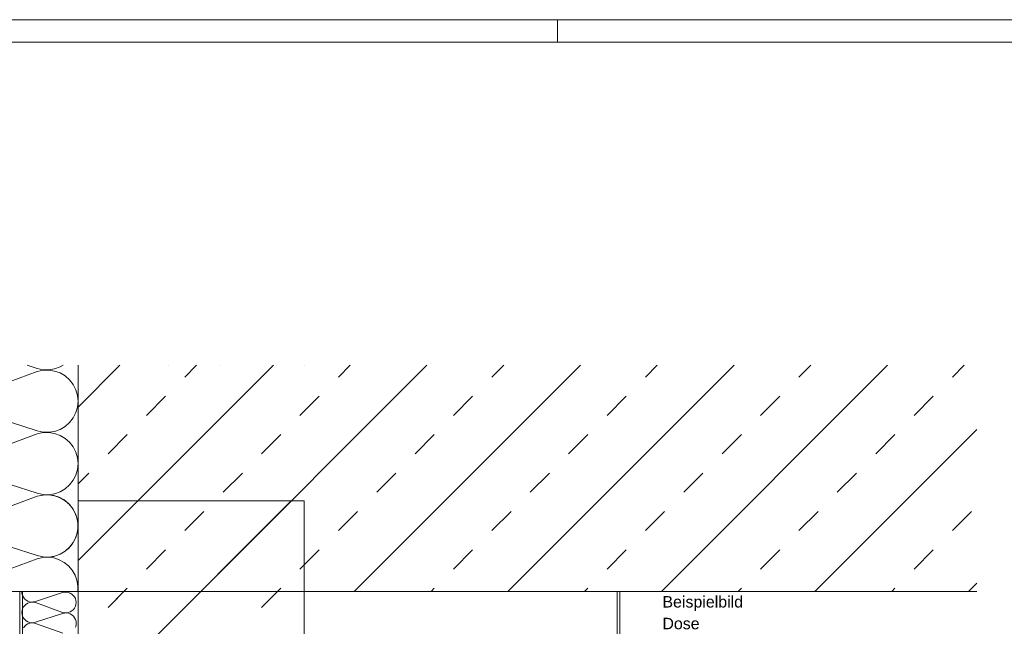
# Model space of a CAD drawing. Header units: metres. Extents: x 69 to 122.5, y -21.4 to -4.6.
# Tile 248 of 250: x 82.8 to 87.2, y -7.3 to -4.6. Entities that reach past the tile are written whole.
import ezdxf

# ---------------------------------------------------------------- set-up
doc = ezdxf.new("R2010")
doc.units = ezdxf.units.M
doc.header["$LTSCALE"] = 0.02
for name, color, linetype, lineweight in [('013_Beton und Stahlbetonarbeiten-330 Außenwände', 7, 'Continuous', 25), ('013_Beton und Stahlbetonarbeiten-allg.', 7, 'Continuous', 13), ('032_Metallarbeiten-Beschriftung 1_5', 7, 'Continuous', 5), ('032_Metallarbeiten-Fenster', 7, 'Continuous', 5), ('Keine', 7, 'Continuous', 9)]:
    doc.layers.add(name, color=color, linetype=linetype, lineweight=lineweight)
doc.layers.add('014_Fassadenarbeiten-330 mineralische Dämmung', color=7, linetype='Continuous', lineweight=9, true_color=0x666666)
doc.styles.add('Arial', font='arial.ttf')

# ---------------------------------------------------------------- blocks, each defined once
blk = doc.blocks.new('Group-6')
at = {"layer": 'Keine', "lineweight": 18}
blk.add_line((32.17424, -1.982), (32.17424, -1.987), dxfattribs=at)

msp = doc.modelspace()

# ---------------------------------------------------------------- linework, layer by layer
at = {"layer": '013_Beton und Stahlbetonarbeiten-330 Außenwände'}
for p, q in [((83.0935, -6.1084), (83.0935, -6.1084)), ((84.0935, -6.1084), (84.0935, -6.1084))]:
    msp.add_line(p, q, dxfattribs=at)
at = {"layer": '013_Beton und Stahlbetonarbeiten-330 Außenwände', "color": 251, "linetype": 'Continuous', "lineweight": 13, "true_color": 0x4c4c4c}
for p, q in [((83.2682, -6.1084), (83.2682, -6.1084)), ((83.4945, -6.1084), (83.4945, -6.1084)), ((83.7207, -6.1084), (83.7207, -6.1084)), ((83.947, -6.1084), (83.947, -6.1084))]:
    msp.add_line(p, q, dxfattribs=at)
at = {"layer": '013_Beton und Stahlbetonarbeiten-allg.', "color": 251, "linetype": 'Continuous', "lineweight": 5, "true_color": 0x555555}
for p, q in [((83.9574, -6.1084), (83.0935, -6.9724)), ((83.2786, -6.1084), (83.0935, -6.2936)), ((84.6363, -6.1084), (83.6363, -7.1084)), ((85.3151, -6.1084), (84.3151, -7.1084)), ((85.9939, -6.1084), (84.9939, -7.1084)), ((86.6727, -6.1084), (85.6727, -7.1084)), ((87.0674, -6.3926), (86.3516, -7.1084)), ((84.0363, -6.7084), (83.0935, -7.6512)), ((83.3574, -6.7084), (83.0935, -6.9724)), ((87.0674, -7.0714), (87.0304, -7.1084)), ((83.6363, -7.1084), (83.0935, -7.6512))]:
    msp.add_line(p, q, dxfattribs=at)
at = {"layer": '013_Beton und Stahlbetonarbeiten-allg.', "color": 251, "linetype": 'Continuous', "lineweight": 9, "true_color": 0x555555}
for p, q in [((83.5656, -6.1608), (83.618, -6.1084)), ((84.2445, -6.1608), (84.2968, -6.1084)), ((84.9233, -6.1608), (84.9757, -6.1084)), ((85.6021, -6.1608), (85.6545, -6.1084)), ((86.2809, -6.1608), (86.3333, -6.1084)), ((86.9598, -6.1608), (87.0121, -6.1084)), ((83.3959, -6.3305), (83.4808, -6.2457)), ((84.0748, -6.3305), (84.1596, -6.2457)), ((84.7536, -6.3305), (84.8384, -6.2457)), ((85.4324, -6.3305), (85.5173, -6.2457)), ((86.1112, -6.3305), (86.1961, -6.2457)), ((86.79, -6.3305), (86.8749, -6.2457)), ((83.2262, -6.5002), (83.3111, -6.4154)), ((83.9051, -6.5002), (83.9899, -6.4154)), ((84.5839, -6.5002), (84.6687, -6.4154)), ((85.2627, -6.5002), (85.3475, -6.4154)), ((85.9415, -6.5002), (86.0264, -6.4154)), ((86.6203, -6.5002), (86.7052, -6.4154)), ((83.0935, -6.633), (83.1414, -6.5851)), ((83.7353, -6.6699), (83.8202, -6.5851)), ((84.4142, -6.6699), (84.499, -6.5851)), ((85.093, -6.6699), (85.1778, -6.5851)), ((85.7718, -6.6699), (85.8567, -6.5851)), ((86.4506, -6.6699), (86.5355, -6.5851)), ((83.5656, -6.8397), (83.6505, -6.7548)), ((83.5656, -6.8397), (83.6505, -6.7548)), ((84.2445, -6.8397), (84.3293, -6.7548)), ((84.9233, -6.8397), (85.0081, -6.7548)), ((85.6021, -6.8397), (85.687, -6.7548)), ((86.2809, -6.8397), (86.3658, -6.7548)), ((86.9598, -6.8397), (87.0446, -6.7548)), ((83.3959, -7.0094), (83.4808, -6.9245)), ((83.3959, -7.0094), (83.4808, -6.9245)), ((84.0748, -7.0094), (84.1596, -6.9245)), ((84.7536, -7.0094), (84.8384, -6.9245)), ((85.4324, -7.0094), (85.5173, -6.9245)), ((86.1112, -7.0094), (86.1961, -6.9245)), ((86.79, -7.0094), (86.8749, -6.9245)), ((84.0748, -7.0094), (84.0935, -6.9907)), ((83.2262, -7.1791), (83.3111, -7.0942)), ((83.2968, -7.1084), (83.3111, -7.0942)), ((83.9051, -7.1791), (83.9899, -7.0942)), ((83.9757, -7.1084), (83.9899, -7.0942)), ((84.6545, -7.1084), (84.6687, -7.0942)), ((85.3333, -7.1084), (85.3475, -7.0942)), ((86.0121, -7.1084), (86.0264, -7.0942)), ((86.691, -7.1084), (86.7052, -7.0942)), ((83.2262, -7.1791), (83.2968, -7.1084)), ((83.9051, -7.1791), (83.9757, -7.1084))]:
    msp.add_line(p, q, dxfattribs=at)
at = {"layer": '013_Beton und Stahlbetonarbeiten-allg.', "color": 7, "linetype": 'Continuous', "lineweight": 18}
msp.add_lwpolyline([(83.0935, -6.1084), (83.0935, -7.1084), (87.0674, -7.1084)], dxfattribs=at)
for points in [[(84.0935, -6.7084), (84.0935, -8.1084), (83.0935, -8.1084), (83.0935, -6.7084)], [(84.0935, -7.1084), (84.0935, -8.1084), (83.0935, -8.1084), (83.0935, -7.1084)]]:
    msp.add_lwpolyline(points, close=True, dxfattribs=at)
at = {"layer": '014_Fassadenarbeiten-330 mineralische Dämmung'}
for points in [[(83.0935, -6.1084), (83.0935, -7.1084), (82.3735, -7.1084), (82.3735, -6.1084)], [(82.5535, -6.283), (82.9135, -6.3987), (82.9135, -6.3987), (82.9388, -6.4043), (82.9647, -6.4051), (82.9903, -6.401), (83.0147, -6.3922), (83.0369, -6.379), (83.0563, -6.3618), (83.0722, -6.3414), (83.0839, -6.3183), (83.0912, -6.2934), (83.0936, -6.2676), (83.0912, -6.2418), (83.0839, -6.2169), (83.0722, -6.1939), (83.0563, -6.1734), (83.0369, -6.1562), (83.0147, -6.143), (82.9903, -6.1342), (82.9647, -6.1301), (82.9388, -6.1309), (82.9135, -6.1365), (82.5535, -6.2695)], [(82.8684, -6.1084), (82.9135, -6.123), (82.9135, -6.123), (82.9388, -6.1286), (82.9647, -6.1293), (82.9903, -6.1252), (83.0147, -6.1164), (83.0281, -6.1084)], [(82.5535, -6.5588), (82.9135, -6.6745), (82.9135, -6.6745), (82.9388, -6.6801), (82.9647, -6.6809), (82.9903, -6.6768), (83.0147, -6.668), (83.0369, -6.6548), (83.0563, -6.6376), (83.0722, -6.6171), (83.0839, -6.594), (83.0912, -6.5692), (83.0936, -6.5434), (83.0912, -6.5176), (83.0839, -6.4927), (83.0722, -6.4696), (83.0563, -6.4492), (83.0369, -6.432), (83.0147, -6.4188), (82.9903, -6.41), (82.9647, -6.4059), (82.9388, -6.4067), (82.9135, -6.4122), (82.5535, -6.5453)], [(82.5535, -6.8211), (82.9135, -6.688), (82.9135, -6.688), (82.9376, -6.6826), (82.9623, -6.6815), (82.9867, -6.6849), (83.0101, -6.6925), (83.0319, -6.7043), (83.0511, -6.7197), (83.0673, -6.7383), (83.0673, -6.7383), (83.08, -6.7595), (83.0886, -6.7826), (83.093, -6.8068), (83.093, -6.8315), (83.0886, -6.8558), (83.08, -6.8789), (83.0673, -6.9001), (83.0673, -6.9001), (83.0511, -6.9187), (83.0319, -6.9341), (83.0101, -6.9458), (82.9867, -6.9534), (82.9623, -6.9568), (82.9376, -6.9557), (82.9135, -6.9503), (82.5535, -6.8346)], [(82.5535, -6.8346), (82.9135, -6.9503), (82.9135, -6.9503), (82.9388, -6.9559), (82.9647, -6.9567), (82.9903, -6.9526), (83.0147, -6.9438), (83.0369, -6.9305), (83.0563, -6.9134), (83.0722, -6.8929), (83.0839, -6.8698), (83.0912, -6.845), (83.0936, -6.8192), (83.0912, -6.7934), (83.0839, -6.7685), (83.0722, -6.7454), (83.0563, -6.7249), (83.0369, -6.7078), (83.0147, -6.6946), (82.9903, -6.6858), (82.9647, -6.6817), (82.9388, -6.6824), (82.9135, -6.688), (82.5535, -6.8211)], [(82.5535, -7.0969), (82.9135, -6.9638), (82.9135, -6.9638), (82.9377, -6.9584), (82.9625, -6.9573), (82.987, -6.9607), (83.0105, -6.9685), (83.0323, -6.9803), (83.0516, -6.9959), (83.0678, -7.0146), (83.0804, -7.036), (83.0889, -7.0593), (83.0931, -7.0837), (83.0929, -7.1084)]]:
    msp.add_lwpolyline(points, dxfattribs=at)
at = {"layer": '032_Metallarbeiten-Fenster', "color": 7, "linetype": 'Continuous', "lineweight": 9}
msp.add_lwpolyline([(82.8477, -7.1084), (82.8477, -8.3186), (82.8357, -8.3186), (82.8357, -7.1084)], close=True, dxfattribs=at)
at = {"layer": '032_Metallarbeiten-Fenster', "color": 5, "linetype": 'Continuous', "lineweight": 9, "true_color": 0x0000ff}
for points in [[(82.845, -7.1092), (82.8457, -7.1179), (82.8481, -7.1262), (82.852, -7.134), (82.8573, -7.1409), (82.8638, -7.1467), (82.8713, -7.1511), (82.8795, -7.154), (82.8881, -7.1554), (82.8968, -7.1551), (82.9052, -7.1532), (83.025, -7.1139), (83.025, -7.1139), (83.0334, -7.112), (83.0421, -7.1117), (83.0506, -7.113), (83.0587, -7.1159), (83.0662, -7.1203), (83.0727, -7.1259), (83.078, -7.1327), (83.082, -7.1404), (83.0844, -7.1487), (83.0853, -7.1573), (83.0845, -7.1659), (83.0822, -7.1742), (83.0783, -7.1819), (83.073, -7.1888), (83.0666, -7.1945), (83.0592, -7.199), (83.0511, -7.202), (83.0426, -7.2034), (83.034, -7.2032), (83.0255, -7.2013), (82.9053, -7.1577), (82.9053, -7.1577), (82.8968, -7.1559), (82.8882, -7.1557), (82.8797, -7.1571), (82.8716, -7.1601), (82.8642, -7.1645), (82.8577, -7.1703), (82.8525, -7.1771), (82.8486, -7.1849), (82.8463, -7.1932), (82.8455, -7.2018), (82.8464, -7.2103), (82.8488, -7.2186), (82.8528, -7.2263), (82.8581, -7.2331), (82.8646, -7.2388), (82.8721, -7.2431), (82.8802, -7.246), (82.8887, -7.2473), (82.8974, -7.247), (82.9058, -7.2451), (83.0255, -7.2058), (83.0255, -7.2058), (83.034, -7.2039), (83.0426, -7.2036), (83.0511, -7.2049), (83.0593, -7.2078), (83.0667, -7.2122), (83.0732, -7.2179), (83.0785, -7.2247), (83.0825, -7.2323), (83.085, -7.2406), (83.0858, -7.2492), (83.0851, -7.2578), (83.0827, -7.2661)], [(82.9053, -7.1577), (82.8968, -7.1559), (82.8882, -7.1557), (82.8797, -7.1571), (82.8716, -7.1601), (82.8642, -7.1645), (82.8577, -7.1703), (82.8525, -7.1771), (82.8486, -7.1849), (82.8463, -7.1932), (82.8455, -7.2018), (82.8464, -7.2103), (82.8488, -7.2186), (82.8528, -7.2263), (82.8581, -7.2331), (82.8646, -7.2388), (82.8721, -7.2431), (82.8802, -7.246), (82.8887, -7.2473), (82.8974, -7.247), (82.9058, -7.2451), (83.0255, -7.2058), (83.0255, -7.2058), (83.034, -7.2039), (83.0426, -7.2036), (83.0511, -7.2049), (83.0593, -7.2078), (83.0667, -7.2122), (83.0732, -7.2179), (83.0785, -7.2247), (83.0825, -7.2323), (83.085, -7.2406), (83.0858, -7.2492), (83.0851, -7.2578), (83.0827, -7.2661)], [(83.0261, -7.2933), (82.9058, -7.2496), (82.9058, -7.2496), (82.8974, -7.2478), (82.8887, -7.2476), (82.8802, -7.249), (82.8721, -7.252), (82.8647, -7.2565), (82.8583, -7.2622), (82.853, -7.2691)], [(83.0261, -7.2933), (82.9058, -7.2496), (82.9058, -7.2496), (82.8974, -7.2478), (82.8887, -7.2476), (82.8802, -7.249), (82.8721, -7.252), (82.8647, -7.2565), (82.8583, -7.2622), (82.853, -7.2691)]]:
    msp.add_lwpolyline(points, dxfattribs=at)
at = {"layer": 'Keine', "lineweight": 18, "flags": 128}
for points in [[(69.0353, -4.5814), (92.8133, -4.5814), (92.8133, -21.4014), (69.0353, -21.4014)], [(69.4353, -4.6814), (92.7133, -4.6814), (92.7133, -21.3014), (69.4353, -21.3014)]]:
    msp.add_lwpolyline(points, close=True, dxfattribs=at)
at = {"layer": 'Keine', "color": 7, "linetype": 'Continuous', "lineweight": 9}
msp.add_lwpolyline([(85.4775, -7.1084), (85.4895, -7.1084), (85.4895, -7.8884), (85.4775, -7.8884)], close=True, dxfattribs=at)

# ---------------------------------------------------------------- block references
at = {"layer": 'Keine', "color": 7, "xscale": 20, "yscale": 20, "zscale": 20}
msp.add_blockref('Group-6', (-558.2714, 35.0587), dxfattribs=at)

# ---------------------------------------------------------------- texts
at = {"layer": '032_Metallarbeiten-Beschriftung 1_5', "color": 6, "true_color": 0xff00ff, "attachment_point": 7, "style": 'Arial'}
for s, insert, char_height in [('Beispielbild', (85.6775, -7.1948), 0.050436), ('Dose', (85.6773, -7.2763), 0.05044)]:
    msp.add_mtext(s, dxfattribs=dict(at, insert=insert, char_height=char_height))

doc.saveas('drawing.dxf')
